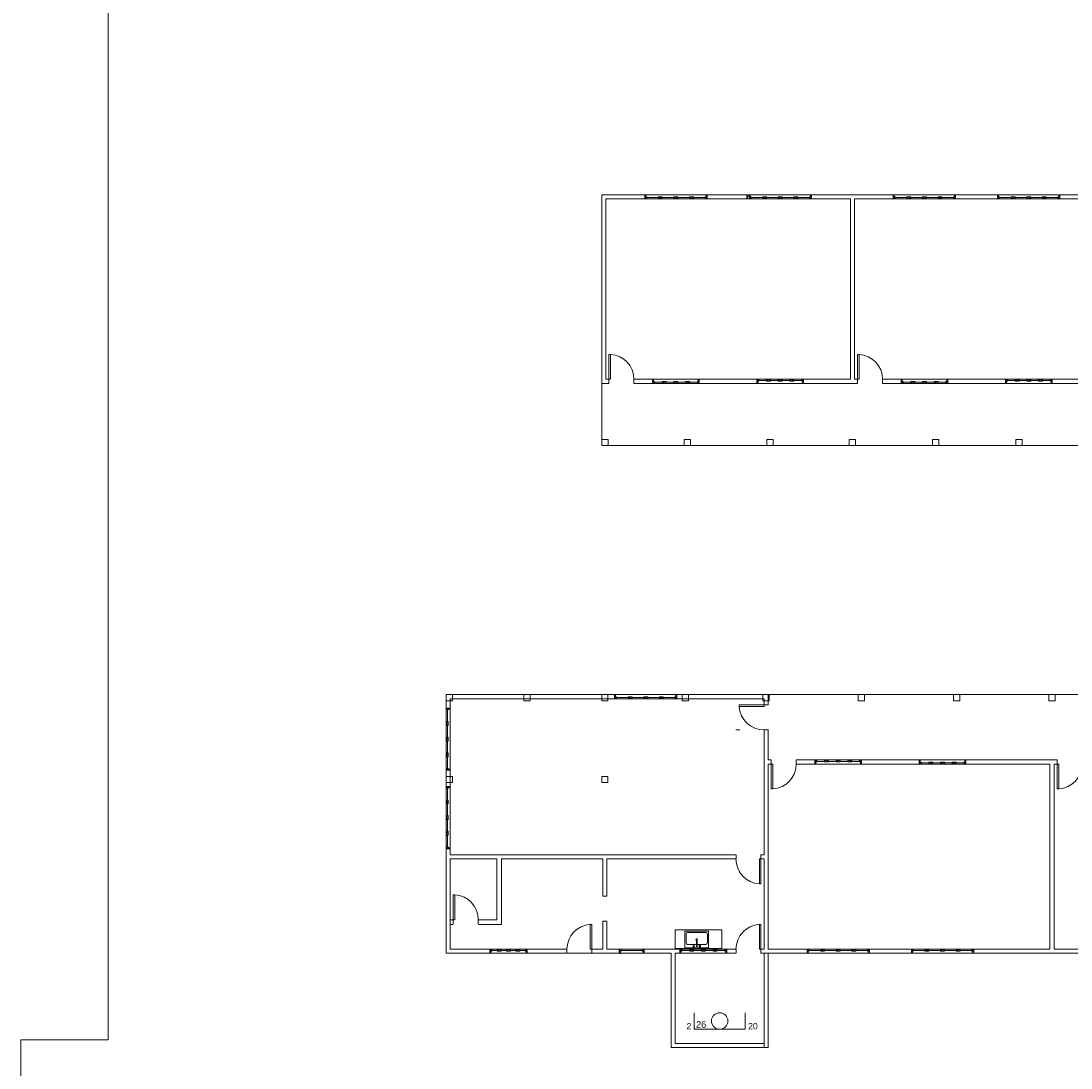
# Model space of a CAD drawing. Header units: metres. Extents: x -81 to 1042, y -541 to 334.
# Tile 25 of 130: x 157 to 191, y 105 to 138. Entities that reach past the tile are written whole.
import ezdxf

# ---------------------------------------------------------------- set-up
doc = ezdxf.new("R2010")
doc.units = ezdxf.units.M
for name, color, linetype, lineweight in [('Arquitetura ', 134, 'Continuous', 5), ('EL-Textos pontos', 5, 'Continuous', 20), ('P-SIMBOL', 5, 'Continuous', 20)]:
    doc.layers.add(name, color=color, linetype=linetype, lineweight=lineweight)
doc.styles.add('Arial', font='arial.ttf', dxfattribs={"height": 0.025})

msp = doc.modelspace()

# ---------------------------------------------------------------- linework, layer by layer
at = {"layer": 'Arquitetura ', "color": 8}
for p, q in [((160.192, 202.653), (160.192, 105.753)), ((177.422, 132.903), (179.422, 132.903)), ((180.772, 132.903), (182.772, 132.903)), ((185.402, 132.903), (187.402, 132.903)), ((188.752, 132.903), (190.752, 132.903)), ((179.422, 132.773), (177.422, 132.773)), ((182.772, 132.773), (180.772, 132.773)), ((187.402, 132.773), (185.402, 132.773)), ((190.752, 132.773), (188.752, 132.773)), ((176.042, 126.843), (176.042, 125.043)), ((177.672, 126.973), (179.172, 126.973)), ((179.172, 126.843), (177.672, 126.843)), ((181.022, 126.973), (182.522, 126.973)), ((182.522, 126.843), (181.022, 126.843)), ((185.652, 126.973), (187.152, 126.973)), ((187.152, 126.843), (185.652, 126.843)), ((189.002, 126.973), (190.502, 126.973)), ((190.502, 126.843), (189.002, 126.843)), ((176.242, 124.843), (178.689, 124.843)), ((178.889, 124.843), (181.339, 124.843)), ((181.539, 124.843), (183.987, 124.843)), ((184.187, 124.843), (186.664, 124.843)), ((186.864, 124.843), (189.339, 124.843)), ((189.539, 124.843), (192.017, 124.843)), ((184.277, 116.843), (181.417, 116.843)), ((187.337, 116.843), (184.477, 116.843)), ((190.397, 116.843), (187.537, 116.843)), ((193.457, 116.843), (190.597, 116.843)), ((182.882, 114.743), (184.382, 114.743)), ((186.232, 114.743), (187.732, 114.743)), ((184.382, 114.613), (182.882, 114.613)), ((187.732, 114.613), (186.232, 114.613)), ((179.894, 109.288), (178.392, 109.288)), ((178.392, 109.288), (178.392, 108.663)), ((179.469, 109.24), (178.709, 109.24)), ((178.709, 109.24), (178.709, 108.705)), ((179.469, 108.705), (179.469, 109.24)), ((179.894, 108.663), (179.894, 109.288)), ((178.747, 109.153), (178.747, 108.87)), ((179.379, 109.203), (178.797, 109.203)), ((179.077, 108.763), (179.077, 108.923)), ((179.102, 108.763), (179.102, 108.923)), ((179.432, 108.87), (179.432, 109.153)), ((172.447, 108.663), (173.647, 108.663)), ((176.602, 108.663), (177.402, 108.663)), ((179.894, 108.683), (178.392, 108.683)), ((178.552, 108.663), (180.052, 108.663)), ((178.709, 108.705), (179.469, 108.705)), ((178.797, 108.82), (179.077, 108.82)), ((179.102, 108.82), (179.379, 108.82)), ((182.632, 108.663), (184.632, 108.663)), ((185.982, 108.663), (187.982, 108.663)), ((173.647, 108.533), (172.447, 108.533)), ((174.922, 108.533), (175.722, 108.533)), ((177.402, 108.533), (176.602, 108.533)), ((180.052, 108.533), (178.552, 108.533)), ((184.632, 108.533), (182.632, 108.533)), ((187.982, 108.533), (185.982, 108.533)), ((157.392, 105.753), (157.392, 84.953)), ((157.392, 105.753), (160.192, 105.753))]:
    msp.add_line(p, q, dxfattribs=at)
at = {"layer": 'Arquitetura ', "color": 7}
for p, q in [((176.042, 132.903), (176.042, 126.843)), ((177.422, 132.903), (176.042, 132.903)), ((177.422, 132.773), (177.422, 132.903)), ((177.454, 132.903), (177.422, 132.903)), ((177.454, 132.835), (177.454, 132.903)), ((179.389, 132.903), (179.422, 132.903)), ((179.389, 132.903), (179.389, 132.835)), ((180.772, 132.903), (179.422, 132.903)), ((179.422, 132.903), (179.422, 132.773)), ((180.702, 132.773), (180.702, 132.903)), ((180.734, 132.903), (180.702, 132.903)), ((180.734, 132.835), (180.734, 132.903)), ((180.772, 132.773), (180.772, 132.903)), ((180.804, 132.903), (180.772, 132.903)), ((180.804, 132.835), (180.804, 132.903)), ((182.739, 132.903), (182.772, 132.903)), ((182.739, 132.903), (182.739, 132.835)), ((185.402, 132.903), (182.772, 132.903)), ((182.772, 132.903), (182.772, 132.773)), ((185.402, 132.773), (185.402, 132.903)), ((185.434, 132.903), (185.402, 132.903)), ((185.434, 132.835), (185.434, 132.903)), ((187.369, 132.903), (187.402, 132.903)), ((187.369, 132.903), (187.369, 132.835)), ((188.752, 132.903), (187.402, 132.903)), ((187.402, 132.903), (187.402, 132.773)), ((188.752, 132.773), (188.752, 132.903)), ((188.784, 132.903), (188.752, 132.903)), ((188.784, 132.835), (188.784, 132.903)), ((190.719, 132.903), (190.752, 132.903)), ((190.719, 132.903), (190.719, 132.835)), ((193.382, 132.903), (190.752, 132.903)), ((190.752, 132.903), (190.752, 132.773)), ((176.172, 126.973), (176.172, 132.773)), ((176.172, 132.773), (177.422, 132.773)), ((177.422, 132.773), (177.442, 132.773)), ((177.442, 132.835), (177.484, 132.835)), ((177.442, 132.793), (177.442, 132.835)), ((177.442, 132.835), (177.442, 132.773)), ((177.442, 132.793), (177.484, 132.793)), ((177.484, 132.793), (177.484, 132.835)), ((177.859, 132.815), (177.484, 132.815)), ((177.859, 132.835), (177.859, 132.793)), ((177.859, 132.835), (177.984, 132.835)), ((177.859, 132.793), (177.902, 132.793)), ((177.902, 132.835), (177.902, 132.773)), ((177.902, 132.773), (177.942, 132.773)), ((177.942, 132.773), (177.942, 132.835)), ((177.984, 132.793), (177.942, 132.793)), ((177.984, 132.835), (177.984, 132.793)), ((178.359, 132.815), (177.984, 132.815)), ((178.359, 132.835), (178.484, 132.835)), ((178.359, 132.793), (178.359, 132.835)), ((178.402, 132.793), (178.359, 132.793)), ((178.402, 132.773), (178.402, 132.835)), ((178.442, 132.773), (178.402, 132.773)), ((178.442, 132.835), (178.442, 132.773)), ((178.484, 132.793), (178.442, 132.793)), ((178.484, 132.835), (178.484, 132.793)), ((178.859, 132.815), (178.484, 132.815)), ((178.859, 132.835), (178.902, 132.835)), ((178.859, 132.793), (178.859, 132.835)), ((178.859, 132.793), (178.902, 132.793)), ((178.902, 132.793), (178.902, 132.835)), ((178.902, 132.773), (178.902, 132.835)), ((178.942, 132.835), (178.902, 132.835)), ((178.942, 132.773), (178.902, 132.773)), ((178.942, 132.793), (178.942, 132.835)), ((178.984, 132.835), (178.942, 132.835)), ((178.942, 132.773), (178.942, 132.835)), ((178.984, 132.793), (178.942, 132.793)), ((178.984, 132.793), (178.984, 132.835)), ((179.359, 132.815), (178.984, 132.815)), ((179.359, 132.793), (179.359, 132.835)), ((179.402, 132.835), (179.359, 132.835)), ((179.402, 132.793), (179.359, 132.793)), ((179.402, 132.835), (179.389, 132.835)), ((179.402, 132.793), (179.402, 132.835)), ((179.402, 132.835), (179.402, 132.773)), ((179.422, 132.773), (179.402, 132.773)), ((179.422, 132.773), (180.772, 132.773)), ((180.702, 132.773), (180.722, 132.773)), ((180.722, 132.793), (180.722, 132.835)), ((180.722, 132.835), (180.722, 132.773)), ((180.772, 132.773), (180.792, 132.773)), ((180.792, 132.835), (180.834, 132.835)), ((180.792, 132.793), (180.792, 132.835)), ((180.792, 132.835), (180.792, 132.773)), ((180.792, 132.793), (180.834, 132.793)), ((180.834, 132.793), (180.834, 132.835)), ((181.209, 132.815), (180.834, 132.815)), ((181.209, 132.835), (181.209, 132.793)), ((181.209, 132.835), (181.334, 132.835)), ((181.209, 132.793), (181.252, 132.793)), ((181.252, 132.835), (181.252, 132.773)), ((181.252, 132.773), (181.292, 132.773)), ((181.292, 132.773), (181.292, 132.835)), ((181.334, 132.793), (181.292, 132.793)), ((181.334, 132.835), (181.334, 132.793)), ((181.709, 132.815), (181.334, 132.815)), ((181.709, 132.835), (181.834, 132.835)), ((181.709, 132.793), (181.709, 132.835)), ((181.752, 132.793), (181.709, 132.793)), ((181.752, 132.773), (181.752, 132.835)), ((181.792, 132.773), (181.752, 132.773)), ((181.792, 132.835), (181.792, 132.773)), ((181.834, 132.793), (181.792, 132.793)), ((181.834, 132.835), (181.834, 132.793)), ((182.209, 132.815), (181.834, 132.815)), ((182.209, 132.835), (182.252, 132.835)), ((182.209, 132.793), (182.209, 132.835)), ((182.209, 132.793), (182.252, 132.793)), ((182.252, 132.793), (182.252, 132.835)), ((182.252, 132.773), (182.252, 132.835)), ((182.292, 132.835), (182.252, 132.835)), ((182.292, 132.773), (182.252, 132.773)), ((182.292, 132.793), (182.292, 132.835)), ((182.334, 132.835), (182.292, 132.835)), ((182.292, 132.773), (182.292, 132.835)), ((182.334, 132.793), (182.292, 132.793)), ((182.334, 132.793), (182.334, 132.835)), ((182.709, 132.815), (182.334, 132.815)), ((182.709, 132.793), (182.709, 132.835)), ((182.752, 132.835), (182.709, 132.835)), ((182.752, 132.793), (182.709, 132.793)), ((182.752, 132.835), (182.739, 132.835)), ((182.752, 132.793), (182.752, 132.835)), ((182.752, 132.835), (182.752, 132.773)), ((182.772, 132.773), (182.752, 132.773)), ((182.772, 132.773), (184.022, 132.773)), ((184.022, 132.773), (184.022, 126.973)), ((184.152, 132.773), (185.402, 132.773)), ((184.152, 126.973), (184.152, 132.773)), ((185.402, 132.773), (185.422, 132.773)), ((185.422, 132.835), (185.464, 132.835)), ((185.422, 132.793), (185.422, 132.835)), ((185.422, 132.835), (185.422, 132.773)), ((185.422, 132.793), (185.464, 132.793)), ((185.464, 132.793), (185.464, 132.835)), ((185.839, 132.815), (185.464, 132.815)), ((185.839, 132.835), (185.839, 132.793)), ((185.839, 132.835), (185.964, 132.835)), ((185.839, 132.793), (185.882, 132.793)), ((185.882, 132.835), (185.882, 132.773)), ((185.882, 132.773), (185.922, 132.773)), ((185.922, 132.773), (185.922, 132.835)), ((185.964, 132.793), (185.922, 132.793)), ((185.964, 132.835), (185.964, 132.793)), ((186.339, 132.815), (185.964, 132.815)), ((186.339, 132.835), (186.464, 132.835)), ((186.339, 132.793), (186.339, 132.835)), ((186.382, 132.793), (186.339, 132.793)), ((186.382, 132.773), (186.382, 132.835)), ((186.422, 132.773), (186.382, 132.773)), ((186.422, 132.835), (186.422, 132.773)), ((186.464, 132.793), (186.422, 132.793)), ((186.464, 132.835), (186.464, 132.793)), ((186.839, 132.815), (186.464, 132.815)), ((186.839, 132.835), (186.882, 132.835)), ((186.839, 132.793), (186.839, 132.835)), ((186.839, 132.793), (186.882, 132.793)), ((186.882, 132.793), (186.882, 132.835)), ((186.882, 132.773), (186.882, 132.835)), ((186.922, 132.835), (186.882, 132.835)), ((186.922, 132.773), (186.882, 132.773)), ((186.922, 132.793), (186.922, 132.835)), ((186.964, 132.835), (186.922, 132.835)), ((186.922, 132.773), (186.922, 132.835)), ((186.964, 132.793), (186.922, 132.793)), ((186.964, 132.793), (186.964, 132.835)), ((187.339, 132.815), (186.964, 132.815)), ((187.339, 132.793), (187.339, 132.835)), ((187.382, 132.835), (187.339, 132.835)), ((187.382, 132.793), (187.339, 132.793)), ((187.382, 132.835), (187.369, 132.835)), ((187.382, 132.793), (187.382, 132.835)), ((187.382, 132.835), (187.382, 132.773)), ((187.402, 132.773), (187.382, 132.773)), ((187.402, 132.773), (188.752, 132.773)), ((188.752, 132.773), (188.772, 132.773)), ((188.772, 132.835), (188.814, 132.835)), ((188.772, 132.793), (188.772, 132.835)), ((188.772, 132.835), (188.772, 132.773)), ((188.772, 132.793), (188.814, 132.793)), ((188.814, 132.793), (188.814, 132.835)), ((189.189, 132.815), (188.814, 132.815)), ((189.189, 132.835), (189.189, 132.793)), ((189.189, 132.835), (189.314, 132.835)), ((189.189, 132.793), (189.232, 132.793)), ((189.232, 132.835), (189.232, 132.773)), ((189.232, 132.773), (189.272, 132.773)), ((189.272, 132.773), (189.272, 132.835)), ((189.314, 132.793), (189.272, 132.793)), ((189.314, 132.835), (189.314, 132.793)), ((189.689, 132.815), (189.314, 132.815)), ((189.689, 132.835), (189.814, 132.835)), ((189.689, 132.793), (189.689, 132.835)), ((189.732, 132.793), (189.689, 132.793)), ((189.732, 132.773), (189.732, 132.835)), ((189.772, 132.773), (189.732, 132.773)), ((189.772, 132.835), (189.772, 132.773)), ((189.814, 132.793), (189.772, 132.793)), ((189.814, 132.835), (189.814, 132.793)), ((190.189, 132.815), (189.814, 132.815)), ((190.189, 132.835), (190.232, 132.835)), ((190.189, 132.793), (190.189, 132.835)), ((190.189, 132.793), (190.232, 132.793)), ((190.232, 132.793), (190.232, 132.835)), ((190.232, 132.773), (190.232, 132.835)), ((190.272, 132.835), (190.232, 132.835)), ((190.272, 132.773), (190.232, 132.773)), ((190.272, 132.793), (190.272, 132.835)), ((190.314, 132.835), (190.272, 132.835)), ((190.272, 132.773), (190.272, 132.835)), ((190.314, 132.793), (190.272, 132.793)), ((190.314, 132.793), (190.314, 132.835)), ((190.689, 132.815), (190.314, 132.815)), ((190.689, 132.793), (190.689, 132.835)), ((190.732, 132.835), (190.689, 132.835)), ((190.732, 132.793), (190.689, 132.793)), ((190.732, 132.835), (190.719, 132.835)), ((190.732, 132.793), (190.732, 132.835)), ((190.732, 132.835), (190.732, 132.773)), ((190.752, 132.773), (190.732, 132.773)), ((190.752, 132.773), (192.052, 132.773)), ((176.272, 127.773), (176.322, 127.773)), ((176.272, 126.973), (176.272, 127.773)), ((176.322, 126.973), (176.322, 127.773)), ((184.252, 127.773), (184.302, 127.773)), ((184.252, 126.973), (184.252, 127.773)), ((184.302, 126.973), (184.302, 127.773)), ((176.042, 126.843), (176.272, 126.843)), ((176.272, 126.973), (176.172, 126.973)), ((176.272, 126.843), (176.272, 126.973)), ((176.272, 126.973), (176.322, 126.973)), ((177.672, 126.973), (177.072, 126.973)), ((177.072, 126.973), (177.072, 126.843)), ((177.072, 126.843), (177.672, 126.843)), ((177.672, 126.843), (177.672, 126.973)), ((177.704, 126.973), (177.672, 126.973)), ((177.672, 126.843), (177.692, 126.843)), ((177.692, 126.905), (177.734, 126.905)), ((177.692, 126.863), (177.692, 126.905)), ((177.692, 126.905), (177.692, 126.843)), ((177.692, 126.863), (177.734, 126.863)), ((177.704, 126.905), (177.704, 126.973)), ((177.734, 126.863), (177.734, 126.905)), ((177.984, 126.885), (177.734, 126.885)), ((177.984, 126.905), (177.984, 126.863)), ((177.984, 126.905), (178.109, 126.905)), ((177.984, 126.863), (178.027, 126.863)), ((178.027, 126.905), (178.027, 126.843)), ((178.027, 126.843), (178.067, 126.843)), ((178.067, 126.843), (178.067, 126.905)), ((178.109, 126.863), (178.067, 126.863)), ((178.109, 126.905), (178.109, 126.863)), ((178.359, 126.885), (178.109, 126.885)), ((178.359, 126.905), (178.484, 126.905)), ((178.359, 126.863), (178.359, 126.905)), ((178.402, 126.863), (178.359, 126.863)), ((178.402, 126.843), (178.402, 126.905)), ((178.442, 126.843), (178.402, 126.843)), ((178.442, 126.905), (178.442, 126.843)), ((178.484, 126.863), (178.442, 126.863)), ((178.484, 126.905), (178.484, 126.863)), ((178.734, 126.885), (178.484, 126.885)), ((178.734, 126.905), (178.777, 126.905)), ((178.734, 126.863), (178.734, 126.905)), ((178.734, 126.863), (178.777, 126.863)), ((178.777, 126.863), (178.777, 126.905)), ((178.777, 126.843), (178.777, 126.905)), ((178.817, 126.905), (178.777, 126.905)), ((178.817, 126.843), (178.777, 126.843)), ((178.817, 126.863), (178.817, 126.905)), ((178.859, 126.905), (178.817, 126.905)), ((178.817, 126.843), (178.817, 126.905)), ((178.859, 126.863), (178.817, 126.863)), ((178.859, 126.863), (178.859, 126.905)), ((179.109, 126.885), (178.859, 126.885)), ((179.109, 126.863), (179.109, 126.905)), ((179.152, 126.905), (179.109, 126.905)), ((179.152, 126.863), (179.109, 126.863)), ((179.139, 126.973), (179.172, 126.973)), ((179.139, 126.973), (179.139, 126.905)), ((179.152, 126.905), (179.139, 126.905)), ((179.152, 126.863), (179.152, 126.905)), ((179.152, 126.905), (179.152, 126.843)), ((179.172, 126.843), (179.152, 126.843)), ((181.022, 126.973), (179.172, 126.973)), ((179.172, 126.973), (179.172, 126.843)), ((179.172, 126.843), (181.022, 126.843)), ((181.022, 126.843), (181.022, 126.973)), ((181.022, 126.973), (181.042, 126.973)), ((181.054, 126.843), (181.022, 126.843)), ((181.042, 126.91), (181.042, 126.973)), ((181.042, 126.953), (181.042, 126.91)), ((181.042, 126.953), (181.084, 126.953)), ((181.042, 126.91), (181.084, 126.91)), ((181.042, 126.91), (181.054, 126.91)), ((181.054, 126.843), (181.054, 126.91)), ((181.084, 126.953), (181.084, 126.91)), ((181.084, 126.93), (181.334, 126.93)), ((181.334, 126.953), (181.334, 126.91)), ((181.334, 126.953), (181.377, 126.953)), ((181.334, 126.91), (181.377, 126.91)), ((181.377, 126.973), (181.377, 126.91)), ((181.377, 126.973), (181.417, 126.973)), ((181.377, 126.953), (181.377, 126.91)), ((181.377, 126.91), (181.417, 126.91)), ((181.417, 126.973), (181.417, 126.91)), ((181.417, 126.953), (181.417, 126.91)), ((181.459, 126.953), (181.417, 126.953)), ((181.459, 126.91), (181.417, 126.91)), ((181.459, 126.953), (181.459, 126.91)), ((181.459, 126.93), (181.709, 126.93)), ((181.709, 126.953), (181.752, 126.953)), ((181.709, 126.91), (181.709, 126.953)), ((181.834, 126.91), (181.709, 126.91)), ((181.752, 126.973), (181.792, 126.973)), ((181.752, 126.91), (181.752, 126.973)), ((181.792, 126.973), (181.792, 126.91)), ((181.792, 126.953), (181.834, 126.953)), ((181.834, 126.953), (181.834, 126.91)), ((181.834, 126.93), (182.084, 126.93)), ((182.084, 126.953), (182.127, 126.953)), ((182.084, 126.91), (182.084, 126.953)), ((182.209, 126.91), (182.084, 126.91)), ((182.127, 126.973), (182.127, 126.91)), ((182.167, 126.973), (182.127, 126.973)), ((182.167, 126.91), (182.167, 126.973)), ((182.209, 126.953), (182.167, 126.953)), ((182.209, 126.91), (182.209, 126.953)), ((182.209, 126.93), (182.459, 126.93)), ((182.459, 126.953), (182.459, 126.91)), ((182.502, 126.953), (182.459, 126.953)), ((182.502, 126.91), (182.459, 126.91)), ((182.489, 126.91), (182.489, 126.843)), ((182.489, 126.843), (182.522, 126.843)), ((182.502, 126.91), (182.502, 126.973)), ((182.522, 126.973), (182.502, 126.973)), ((182.502, 126.953), (182.502, 126.91)), ((184.022, 126.973), (182.522, 126.973)), ((182.522, 126.973), (182.522, 126.843)), ((182.522, 126.843), (184.252, 126.843)), ((184.252, 126.973), (184.152, 126.973)), ((184.252, 126.843), (184.252, 126.973)), ((184.252, 126.973), (184.302, 126.973)), ((185.652, 126.973), (185.052, 126.973)), ((185.052, 126.973), (185.052, 126.843)), ((185.052, 126.843), (185.652, 126.843)), ((185.652, 126.843), (185.652, 126.973)), ((185.684, 126.973), (185.652, 126.973)), ((185.652, 126.843), (185.672, 126.843)), ((185.672, 126.905), (185.714, 126.905)), ((185.672, 126.863), (185.672, 126.905)), ((185.672, 126.905), (185.672, 126.843)), ((185.672, 126.863), (185.714, 126.863)), ((185.684, 126.905), (185.684, 126.973)), ((185.714, 126.863), (185.714, 126.905)), ((185.964, 126.885), (185.714, 126.885)), ((185.964, 126.905), (185.964, 126.863)), ((185.964, 126.905), (186.089, 126.905)), ((185.964, 126.863), (186.007, 126.863)), ((186.007, 126.905), (186.007, 126.843)), ((186.007, 126.843), (186.047, 126.843)), ((186.047, 126.843), (186.047, 126.905)), ((186.089, 126.863), (186.047, 126.863)), ((186.089, 126.905), (186.089, 126.863)), ((186.339, 126.885), (186.089, 126.885)), ((186.339, 126.905), (186.464, 126.905)), ((186.339, 126.863), (186.339, 126.905)), ((186.382, 126.863), (186.339, 126.863)), ((186.382, 126.843), (186.382, 126.905)), ((186.422, 126.843), (186.382, 126.843)), ((186.422, 126.905), (186.422, 126.843)), ((186.464, 126.863), (186.422, 126.863)), ((186.464, 126.905), (186.464, 126.863)), ((186.714, 126.885), (186.464, 126.885)), ((186.714, 126.905), (186.757, 126.905)), ((186.714, 126.863), (186.714, 126.905)), ((186.714, 126.863), (186.757, 126.863)), ((186.757, 126.863), (186.757, 126.905)), ((186.757, 126.843), (186.757, 126.905)), ((186.797, 126.905), (186.757, 126.905)), ((186.797, 126.843), (186.757, 126.843)), ((186.797, 126.863), (186.797, 126.905)), ((186.839, 126.905), (186.797, 126.905)), ((186.797, 126.843), (186.797, 126.905)), ((186.839, 126.863), (186.797, 126.863)), ((186.839, 126.863), (186.839, 126.905)), ((187.089, 126.885), (186.839, 126.885)), ((187.089, 126.863), (187.089, 126.905)), ((187.132, 126.905), (187.089, 126.905)), ((187.132, 126.863), (187.089, 126.863)), ((187.119, 126.973), (187.152, 126.973)), ((187.119, 126.973), (187.119, 126.905)), ((187.132, 126.905), (187.119, 126.905)), ((187.132, 126.863), (187.132, 126.905)), ((187.132, 126.905), (187.132, 126.843)), ((187.152, 126.843), (187.132, 126.843)), ((189.002, 126.973), (187.152, 126.973)), ((187.152, 126.973), (187.152, 126.843)), ((187.152, 126.843), (189.002, 126.843)), ((189.002, 126.843), (189.002, 126.973)), ((189.002, 126.973), (189.022, 126.973)), ((189.034, 126.843), (189.002, 126.843)), ((189.022, 126.91), (189.022, 126.973)), ((189.022, 126.953), (189.022, 126.91)), ((189.022, 126.953), (189.064, 126.953)), ((189.022, 126.91), (189.064, 126.91)), ((189.022, 126.91), (189.034, 126.91)), ((189.034, 126.843), (189.034, 126.91)), ((189.064, 126.953), (189.064, 126.91)), ((189.064, 126.93), (189.314, 126.93)), ((189.314, 126.953), (189.314, 126.91)), ((189.314, 126.953), (189.357, 126.953)), ((189.314, 126.91), (189.357, 126.91)), ((189.357, 126.973), (189.357, 126.91)), ((189.357, 126.973), (189.397, 126.973)), ((189.357, 126.953), (189.357, 126.91)), ((189.357, 126.91), (189.397, 126.91)), ((189.397, 126.973), (189.397, 126.91)), ((189.397, 126.953), (189.397, 126.91)), ((189.439, 126.953), (189.397, 126.953)), ((189.439, 126.91), (189.397, 126.91)), ((189.439, 126.953), (189.439, 126.91)), ((189.439, 126.93), (189.689, 126.93)), ((189.689, 126.953), (189.732, 126.953)), ((189.689, 126.91), (189.689, 126.953)), ((189.814, 126.91), (189.689, 126.91)), ((189.732, 126.973), (189.772, 126.973)), ((189.732, 126.91), (189.732, 126.973)), ((189.772, 126.973), (189.772, 126.91)), ((189.772, 126.953), (189.814, 126.953)), ((189.814, 126.953), (189.814, 126.91)), ((189.814, 126.93), (190.064, 126.93)), ((190.064, 126.953), (190.107, 126.953)), ((190.064, 126.91), (190.064, 126.953)), ((190.189, 126.91), (190.064, 126.91)), ((190.107, 126.973), (190.107, 126.91)), ((190.147, 126.973), (190.107, 126.973)), ((190.147, 126.91), (190.147, 126.973)), ((190.189, 126.953), (190.147, 126.953)), ((190.189, 126.91), (190.189, 126.953)), ((190.189, 126.93), (190.439, 126.93)), ((190.439, 126.953), (190.439, 126.91)), ((190.482, 126.953), (190.439, 126.953)), ((190.482, 126.91), (190.439, 126.91)), ((190.469, 126.91), (190.469, 126.843)), ((190.469, 126.843), (190.502, 126.843)), ((190.482, 126.91), (190.482, 126.973)), ((190.502, 126.973), (190.482, 126.973)), ((190.482, 126.953), (190.482, 126.91)), ((192.052, 126.973), (190.502, 126.973)), ((190.502, 126.973), (190.502, 126.843)), ((190.502, 126.843), (192.282, 126.843)), ((176.242, 125.043), (176.042, 125.043)), ((176.042, 125.043), (176.042, 124.843)), ((176.042, 124.843), (176.242, 124.843)), ((176.242, 124.843), (176.242, 125.043)), ((178.889, 125.043), (178.689, 125.043)), ((178.689, 125.043), (178.689, 124.843)), ((178.689, 124.843), (178.889, 124.843)), ((178.889, 124.843), (178.889, 125.043)), ((181.539, 125.043), (181.339, 125.043)), ((181.339, 125.043), (181.339, 124.843)), ((181.339, 124.843), (181.539, 124.843)), ((181.539, 124.843), (181.539, 125.043)), ((184.187, 125.043), (183.987, 125.043)), ((183.987, 125.043), (183.987, 124.843)), ((183.987, 124.843), (184.187, 124.843)), ((184.187, 124.843), (184.187, 125.043)), ((186.864, 125.043), (186.664, 125.043)), ((186.664, 125.043), (186.664, 124.843)), ((186.664, 124.843), (186.864, 124.843)), ((186.864, 124.843), (186.864, 125.043)), ((189.539, 125.043), (189.339, 125.043)), ((189.339, 125.043), (189.339, 124.843)), ((189.339, 124.843), (189.539, 124.843)), ((189.539, 124.843), (189.539, 125.043)), ((171.242, 116.843), (171.042, 116.843)), ((171.042, 116.843), (171.042, 116.643)), ((171.242, 116.643), (171.242, 116.843)), ((173.739, 116.843), (173.539, 116.843)), ((173.539, 116.843), (173.539, 116.643)), ((173.739, 116.643), (173.739, 116.843)), ((176.237, 116.843), (176.037, 116.843)), ((176.037, 116.843), (176.037, 116.643)), ((176.237, 116.643), (176.237, 116.843)), ((178.827, 116.843), (178.627, 116.843)), ((178.627, 116.843), (178.627, 116.643)), ((178.827, 116.643), (178.827, 116.843)), ((181.417, 116.843), (181.217, 116.843)), ((181.217, 116.843), (181.217, 116.643)), ((181.417, 116.643), (181.417, 116.843)), ((184.477, 116.843), (184.277, 116.843)), ((184.277, 116.843), (184.277, 116.643)), ((184.477, 116.643), (184.477, 116.843)), ((187.537, 116.843), (187.337, 116.843)), ((187.337, 116.843), (187.337, 116.643)), ((187.537, 116.643), (187.537, 116.843)), ((190.597, 116.843), (190.397, 116.843)), ((190.397, 116.843), (190.397, 116.643)), ((190.597, 116.643), (190.597, 116.843)), ((171.042, 116.643), (171.242, 116.643)), ((173.539, 116.643), (173.739, 116.643)), ((176.037, 116.643), (176.237, 116.643)), ((178.627, 116.643), (178.827, 116.643)), ((181.217, 116.643), (181.417, 116.643)), ((184.277, 116.643), (184.477, 116.643)), ((187.337, 116.643), (187.537, 116.643)), ((190.397, 116.643), (190.597, 116.643)), ((181.252, 114.743), (181.252, 111.693)), ((181.482, 114.743), (181.382, 114.743)), ((181.482, 114.613), (181.482, 114.743)), ((182.882, 114.743), (182.282, 114.743)), ((182.282, 114.743), (182.282, 114.613)), ((182.882, 114.613), (182.882, 114.743)), ((182.882, 114.743), (182.902, 114.743)), ((182.902, 114.68), (182.902, 114.743)), ((182.902, 114.723), (182.902, 114.68)), ((182.902, 114.723), (182.944, 114.723)), ((182.902, 114.68), (182.944, 114.68)), ((182.914, 114.68), (182.914, 114.613)), ((182.944, 114.723), (182.944, 114.68)), ((183.194, 114.7), (182.944, 114.7)), ((183.194, 114.723), (183.237, 114.723)), ((183.194, 114.68), (183.194, 114.723)), ((183.194, 114.68), (183.319, 114.68)), ((183.237, 114.743), (183.277, 114.743)), ((183.237, 114.68), (183.237, 114.743)), ((183.277, 114.743), (183.277, 114.68)), ((183.319, 114.723), (183.277, 114.723)), ((183.319, 114.68), (183.319, 114.723)), ((183.569, 114.7), (183.319, 114.7)), ((183.569, 114.723), (183.569, 114.68)), ((183.612, 114.723), (183.569, 114.723)), ((183.569, 114.68), (183.694, 114.68)), ((183.612, 114.743), (183.612, 114.68)), ((183.652, 114.743), (183.612, 114.743)), ((183.652, 114.68), (183.652, 114.743)), ((183.694, 114.723), (183.652, 114.723)), ((183.694, 114.68), (183.694, 114.723)), ((183.944, 114.7), (183.694, 114.7)), ((183.944, 114.723), (183.944, 114.68)), ((183.944, 114.723), (183.987, 114.723)), ((183.944, 114.68), (183.987, 114.68)), ((183.987, 114.743), (183.987, 114.68)), ((184.027, 114.743), (183.987, 114.743)), ((183.987, 114.723), (183.987, 114.68)), ((184.027, 114.68), (183.987, 114.68)), ((184.027, 114.743), (184.027, 114.68)), ((184.027, 114.723), (184.027, 114.68)), ((184.069, 114.723), (184.027, 114.723)), ((184.069, 114.68), (184.027, 114.68)), ((184.069, 114.723), (184.069, 114.68)), ((184.319, 114.7), (184.069, 114.7)), ((184.319, 114.723), (184.319, 114.68)), ((184.362, 114.723), (184.319, 114.723)), ((184.362, 114.68), (184.319, 114.68)), ((184.349, 114.613), (184.349, 114.68)), ((184.362, 114.68), (184.349, 114.68)), ((184.362, 114.68), (184.362, 114.743)), ((184.382, 114.743), (184.362, 114.743)), ((184.362, 114.723), (184.362, 114.68)), ((186.232, 114.743), (184.382, 114.743)), ((184.382, 114.743), (184.382, 114.613)), ((186.232, 114.613), (186.232, 114.743)), ((186.264, 114.743), (186.232, 114.743)), ((186.252, 114.675), (186.294, 114.675)), ((186.252, 114.633), (186.252, 114.675)), ((186.252, 114.675), (186.264, 114.675)), ((186.252, 114.675), (186.252, 114.613)), ((186.252, 114.633), (186.294, 114.633)), ((186.264, 114.743), (186.264, 114.675)), ((186.294, 114.633), (186.294, 114.675)), ((186.294, 114.655), (186.544, 114.655)), ((186.544, 114.675), (186.587, 114.675)), ((186.544, 114.633), (186.544, 114.675)), ((186.544, 114.633), (186.587, 114.633)), ((186.587, 114.633), (186.587, 114.675)), ((186.587, 114.675), (186.627, 114.675)), ((186.587, 114.613), (186.587, 114.675)), ((186.627, 114.633), (186.627, 114.675)), ((186.669, 114.675), (186.627, 114.675)), ((186.627, 114.613), (186.627, 114.675)), ((186.669, 114.633), (186.627, 114.633)), ((186.669, 114.633), (186.669, 114.675)), ((186.669, 114.655), (186.919, 114.655)), ((186.919, 114.675), (186.919, 114.633)), ((187.044, 114.675), (186.919, 114.675)), ((186.919, 114.633), (186.962, 114.633)), ((186.962, 114.675), (186.962, 114.613)), ((187.002, 114.613), (187.002, 114.675)), ((187.002, 114.633), (187.044, 114.633)), ((187.044, 114.633), (187.044, 114.675)), ((187.044, 114.655), (187.294, 114.655)), ((187.294, 114.675), (187.294, 114.633)), ((187.419, 114.675), (187.294, 114.675)), ((187.294, 114.633), (187.337, 114.633)), ((187.337, 114.613), (187.337, 114.675)), ((187.377, 114.675), (187.377, 114.613)), ((187.419, 114.633), (187.377, 114.633)), ((187.419, 114.675), (187.419, 114.633)), ((187.419, 114.655), (187.669, 114.655)), ((187.669, 114.633), (187.669, 114.675)), ((187.712, 114.675), (187.669, 114.675)), ((187.712, 114.633), (187.669, 114.633)), ((187.699, 114.743), (187.732, 114.743)), ((187.699, 114.675), (187.699, 114.743)), ((187.712, 114.633), (187.712, 114.675)), ((187.712, 114.675), (187.712, 114.613)), ((190.662, 114.743), (187.732, 114.743)), ((187.732, 114.743), (187.732, 114.613)), ((190.662, 114.613), (190.662, 114.743)), ((181.382, 114.613), (181.482, 114.613)), ((181.382, 108.663), (181.382, 114.613)), ((181.482, 114.613), (181.482, 113.813)), ((181.482, 114.613), (181.532, 114.613)), ((181.532, 114.613), (181.532, 113.813)), ((182.282, 114.613), (182.882, 114.613)), ((182.914, 114.613), (182.882, 114.613)), ((184.349, 114.613), (184.382, 114.613)), ((184.382, 114.613), (186.232, 114.613)), ((186.232, 114.613), (186.252, 114.613)), ((186.587, 114.613), (186.627, 114.613)), ((186.962, 114.613), (187.002, 114.613)), ((187.377, 114.613), (187.337, 114.613)), ((187.732, 114.613), (187.712, 114.613)), ((187.732, 114.613), (190.432, 114.613)), ((190.432, 114.613), (190.432, 108.663)), ((190.562, 114.613), (190.662, 114.613)), ((190.562, 108.663), (190.562, 114.613)), ((190.662, 114.613), (190.662, 113.813)), ((190.662, 114.613), (190.712, 114.613)), ((190.712, 114.613), (190.712, 113.813)), ((171.242, 114.218), (171.042, 114.218)), ((171.042, 114.218), (171.042, 114.018)), ((171.042, 114.018), (171.242, 114.018)), ((171.242, 114.018), (171.242, 114.218)), ((176.237, 114.218), (176.037, 114.218)), ((176.037, 114.218), (176.037, 114.018)), ((176.037, 114.018), (176.237, 114.018)), ((176.237, 114.018), (176.237, 114.218)), ((181.482, 113.813), (181.532, 113.813)), ((190.662, 113.813), (190.712, 113.813)), ((171.042, 111.693), (171.042, 108.533)), ((176.302, 111.693), (171.172, 111.693)), ((180.352, 111.693), (176.202, 111.693)), ((180.352, 111.563), (180.352, 111.693)), ((181.252, 111.693), (181.152, 111.693)), ((181.152, 111.693), (181.152, 111.563)), ((171.172, 108.663), (171.172, 111.563)), ((171.172, 111.563), (172.672, 111.563)), ((172.672, 109.613), (172.672, 111.563)), ((172.822, 109.463), (172.822, 111.563)), ((172.822, 111.563), (176.072, 111.563)), ((176.072, 111.563), (176.072, 110.363)), ((176.202, 110.363), (176.202, 111.563)), ((176.202, 111.563), (180.352, 111.563)), ((176.202, 111.563), (176.302, 111.563)), ((181.102, 111.563), (181.102, 110.763)), ((181.152, 111.563), (181.102, 111.563)), ((181.152, 111.563), (181.252, 111.563)), ((181.152, 111.563), (181.152, 110.763)), ((181.252, 111.563), (181.252, 108.663)), ((181.152, 110.763), (181.102, 110.763)), ((171.272, 110.413), (171.322, 110.413)), ((171.272, 109.613), (171.272, 110.413)), ((171.322, 109.613), (171.322, 110.413)), ((176.072, 110.363), (176.202, 110.363)), ((171.272, 109.613), (171.172, 109.613)), ((171.272, 109.483), (171.272, 109.613)), ((171.272, 109.613), (171.322, 109.613)), ((172.672, 109.613), (172.072, 109.613)), ((172.072, 109.613), (172.072, 109.483)), ((171.272, 109.463), (171.172, 109.463)), ((172.822, 109.463), (172.072, 109.463)), ((175.672, 108.663), (175.672, 109.463)), ((175.722, 109.463), (175.672, 109.463)), ((175.722, 108.663), (175.722, 109.463)), ((176.072, 109.563), (176.072, 108.663)), ((176.202, 109.563), (176.072, 109.563)), ((176.202, 108.663), (176.202, 109.563)), ((181.102, 108.663), (181.102, 109.463)), ((181.152, 109.463), (181.102, 109.463)), ((181.152, 108.663), (181.152, 109.463)), ((172.447, 108.663), (171.172, 108.663)), ((172.447, 108.533), (172.447, 108.663)), ((172.447, 108.663), (172.467, 108.663)), ((172.467, 108.6), (172.467, 108.663)), ((172.467, 108.643), (172.467, 108.6)), ((172.467, 108.643), (172.509, 108.643)), ((172.467, 108.6), (172.509, 108.6)), ((172.479, 108.6), (172.479, 108.533)), ((172.509, 108.643), (172.509, 108.6)), ((172.684, 108.62), (172.509, 108.62)), ((172.684, 108.643), (172.727, 108.643)), ((172.684, 108.6), (172.684, 108.643)), ((172.684, 108.6), (172.809, 108.6)), ((172.727, 108.663), (172.767, 108.663)), ((172.727, 108.6), (172.727, 108.663)), ((172.767, 108.663), (172.767, 108.6)), ((172.809, 108.643), (172.767, 108.643)), ((172.809, 108.6), (172.809, 108.643)), ((172.984, 108.62), (172.809, 108.62)), ((172.984, 108.643), (172.984, 108.6)), ((173.027, 108.643), (172.984, 108.643)), ((172.984, 108.6), (173.109, 108.6)), ((173.027, 108.663), (173.027, 108.6)), ((173.067, 108.663), (173.027, 108.663)), ((173.067, 108.6), (173.067, 108.663)), ((173.109, 108.643), (173.067, 108.643)), ((173.109, 108.6), (173.109, 108.643)), ((173.284, 108.62), (173.109, 108.62)), ((173.284, 108.643), (173.284, 108.6)), ((173.284, 108.643), (173.327, 108.643)), ((173.284, 108.6), (173.327, 108.6)), ((173.327, 108.663), (173.327, 108.6)), ((173.367, 108.663), (173.327, 108.663)), ((173.327, 108.643), (173.327, 108.6)), ((173.367, 108.6), (173.327, 108.6)), ((173.367, 108.663), (173.367, 108.6)), ((173.367, 108.643), (173.367, 108.6)), ((173.409, 108.643), (173.367, 108.643)), ((173.409, 108.6), (173.367, 108.6)), ((173.409, 108.643), (173.409, 108.6)), ((173.584, 108.62), (173.409, 108.62)), ((173.584, 108.643), (173.584, 108.6)), ((173.627, 108.643), (173.584, 108.643)), ((173.627, 108.6), (173.584, 108.6)), ((173.614, 108.533), (173.614, 108.6)), ((173.627, 108.6), (173.614, 108.6)), ((173.627, 108.6), (173.627, 108.663)), ((173.647, 108.663), (173.627, 108.663)), ((173.627, 108.643), (173.627, 108.6)), ((174.922, 108.663), (173.647, 108.663)), ((173.647, 108.663), (173.647, 108.533)), ((174.922, 108.533), (174.922, 108.663)), ((175.722, 108.663), (175.672, 108.663)), ((176.072, 108.663), (175.722, 108.663)), ((175.722, 108.663), (175.722, 108.533)), ((176.602, 108.663), (176.202, 108.663)), ((176.602, 108.533), (176.602, 108.663)), ((176.622, 108.6), (176.622, 108.663)), ((176.622, 108.643), (176.622, 108.6)), ((176.622, 108.6), (176.664, 108.6)), ((176.634, 108.6), (176.622, 108.6)), ((176.634, 108.6), (176.634, 108.533)), ((176.664, 108.643), (176.664, 108.6)), ((177.339, 108.62), (176.664, 108.62)), ((177.339, 108.643), (177.339, 108.6)), ((177.382, 108.643), (177.339, 108.643)), ((177.382, 108.6), (177.339, 108.6)), ((177.369, 108.533), (177.369, 108.6)), ((177.382, 108.6), (177.369, 108.6)), ((177.382, 108.6), (177.382, 108.663)), ((177.402, 108.663), (177.382, 108.663)), ((177.382, 108.643), (177.382, 108.6)), ((178.552, 108.663), (177.402, 108.663)), ((177.402, 108.663), (177.402, 108.533)), ((178.552, 108.533), (178.552, 108.663)), ((178.552, 108.663), (178.572, 108.663)), ((178.572, 108.6), (178.572, 108.663)), ((178.572, 108.643), (178.572, 108.6)), ((178.572, 108.643), (178.614, 108.643)), ((178.572, 108.6), (178.614, 108.6)), ((178.584, 108.6), (178.584, 108.533)), ((178.614, 108.643), (178.614, 108.6)), ((178.864, 108.62), (178.614, 108.62)), ((178.864, 108.643), (178.907, 108.643)), ((178.864, 108.6), (178.864, 108.643)), ((178.864, 108.6), (178.989, 108.6)), ((178.907, 108.663), (178.947, 108.663)), ((178.907, 108.6), (178.907, 108.663)), ((178.947, 108.663), (178.947, 108.6)), ((178.989, 108.643), (178.947, 108.643)), ((178.989, 108.6), (178.989, 108.643)), ((179.239, 108.62), (178.989, 108.62)), ((179.239, 108.643), (179.239, 108.6)), ((179.282, 108.643), (179.239, 108.643)), ((179.239, 108.6), (179.364, 108.6)), ((179.282, 108.663), (179.282, 108.6)), ((179.322, 108.663), (179.282, 108.663)), ((179.322, 108.6), (179.322, 108.663)), ((179.364, 108.643), (179.322, 108.643)), ((179.364, 108.6), (179.364, 108.643)), ((179.614, 108.62), (179.364, 108.62)), ((179.614, 108.643), (179.614, 108.6)), ((179.614, 108.643), (179.657, 108.643)), ((179.614, 108.6), (179.657, 108.6)), ((179.657, 108.663), (179.657, 108.6)), ((179.697, 108.663), (179.657, 108.663)), ((179.657, 108.643), (179.657, 108.6)), ((179.697, 108.6), (179.657, 108.6)), ((179.697, 108.663), (179.697, 108.6)), ((179.697, 108.643), (179.697, 108.6)), ((179.739, 108.643), (179.697, 108.643)), ((179.739, 108.6), (179.697, 108.6)), ((179.739, 108.643), (179.739, 108.6)), ((179.989, 108.62), (179.739, 108.62)), ((179.989, 108.643), (179.989, 108.6)), ((180.032, 108.643), (179.989, 108.643)), ((180.032, 108.6), (179.989, 108.6)), ((180.019, 108.533), (180.019, 108.6)), ((180.032, 108.6), (180.019, 108.6)), ((180.032, 108.6), (180.032, 108.663)), ((180.052, 108.663), (180.032, 108.663)), ((180.032, 108.643), (180.032, 108.6)), ((180.352, 108.663), (180.052, 108.663)), ((180.052, 108.663), (180.052, 108.533)), ((180.352, 108.533), (180.352, 108.663)), ((181.152, 108.663), (181.102, 108.663)), ((181.252, 108.663), (181.152, 108.663)), ((181.152, 108.663), (181.152, 108.533)), ((182.632, 108.663), (181.382, 108.663)), ((182.632, 108.533), (182.632, 108.663)), ((182.632, 108.663), (182.652, 108.663)), ((182.652, 108.6), (182.652, 108.663)), ((182.652, 108.643), (182.652, 108.6)), ((182.652, 108.643), (182.694, 108.643)), ((182.652, 108.6), (182.694, 108.6)), ((182.664, 108.6), (182.664, 108.533)), ((182.694, 108.643), (182.694, 108.6)), ((183.069, 108.62), (182.694, 108.62)), ((183.069, 108.643), (183.112, 108.643)), ((183.069, 108.6), (183.069, 108.643)), ((183.069, 108.6), (183.194, 108.6)), ((183.112, 108.663), (183.152, 108.663)), ((183.112, 108.6), (183.112, 108.663)), ((183.152, 108.663), (183.152, 108.6)), ((183.194, 108.643), (183.152, 108.643)), ((183.194, 108.6), (183.194, 108.643)), ((183.569, 108.62), (183.194, 108.62)), ((183.569, 108.643), (183.569, 108.6)), ((183.612, 108.643), (183.569, 108.643)), ((183.569, 108.6), (183.694, 108.6)), ((183.612, 108.663), (183.612, 108.6)), ((183.652, 108.663), (183.612, 108.663)), ((183.652, 108.6), (183.652, 108.663)), ((183.694, 108.643), (183.652, 108.643)), ((183.694, 108.6), (183.694, 108.643)), ((184.069, 108.62), (183.694, 108.62)), ((184.069, 108.643), (184.069, 108.6)), ((184.069, 108.643), (184.112, 108.643)), ((184.069, 108.6), (184.112, 108.6)), ((184.112, 108.663), (184.112, 108.6)), ((184.152, 108.663), (184.112, 108.663)), ((184.112, 108.643), (184.112, 108.6)), ((184.152, 108.6), (184.112, 108.6)), ((184.152, 108.663), (184.152, 108.6)), ((184.152, 108.643), (184.152, 108.6)), ((184.194, 108.643), (184.152, 108.643)), ((184.194, 108.6), (184.152, 108.6)), ((184.194, 108.643), (184.194, 108.6)), ((184.569, 108.62), (184.194, 108.62)), ((184.569, 108.643), (184.569, 108.6)), ((184.612, 108.643), (184.569, 108.643)), ((184.612, 108.6), (184.569, 108.6)), ((184.599, 108.533), (184.599, 108.6)), ((184.612, 108.6), (184.599, 108.6)), ((184.612, 108.6), (184.612, 108.663)), ((184.632, 108.663), (184.612, 108.663)), ((184.612, 108.643), (184.612, 108.6)), ((185.982, 108.663), (184.632, 108.663)), ((184.632, 108.663), (184.632, 108.533)), ((185.982, 108.533), (185.982, 108.663)), ((185.982, 108.663), (186.002, 108.663)), ((186.002, 108.6), (186.002, 108.663)), ((186.002, 108.643), (186.002, 108.6)), ((186.002, 108.643), (186.044, 108.643)), ((186.002, 108.6), (186.044, 108.6)), ((186.014, 108.6), (186.014, 108.533)), ((186.044, 108.643), (186.044, 108.6)), ((186.419, 108.62), (186.044, 108.62)), ((186.419, 108.643), (186.462, 108.643)), ((186.419, 108.6), (186.419, 108.643)), ((186.419, 108.6), (186.544, 108.6)), ((186.462, 108.663), (186.502, 108.663)), ((186.462, 108.6), (186.462, 108.663)), ((186.502, 108.663), (186.502, 108.6)), ((186.544, 108.643), (186.502, 108.643)), ((186.544, 108.6), (186.544, 108.643)), ((186.919, 108.62), (186.544, 108.62)), ((186.919, 108.643), (186.919, 108.6)), ((186.962, 108.643), (186.919, 108.643)), ((186.919, 108.6), (187.044, 108.6)), ((186.962, 108.663), (186.962, 108.6)), ((187.002, 108.663), (186.962, 108.663)), ((187.002, 108.6), (187.002, 108.663)), ((187.044, 108.643), (187.002, 108.643)), ((187.044, 108.6), (187.044, 108.643)), ((187.419, 108.62), (187.044, 108.62)), ((187.419, 108.643), (187.419, 108.6)), ((187.419, 108.643), (187.462, 108.643)), ((187.419, 108.6), (187.462, 108.6)), ((187.462, 108.663), (187.462, 108.6)), ((187.502, 108.663), (187.462, 108.663)), ((187.462, 108.643), (187.462, 108.6)), ((187.502, 108.6), (187.462, 108.6)), ((187.502, 108.663), (187.502, 108.6)), ((187.502, 108.643), (187.502, 108.6)), ((187.544, 108.643), (187.502, 108.643)), ((187.544, 108.6), (187.502, 108.6)), ((187.544, 108.643), (187.544, 108.6)), ((187.919, 108.62), (187.544, 108.62)), ((187.919, 108.643), (187.919, 108.6)), ((187.962, 108.643), (187.919, 108.643)), ((187.962, 108.6), (187.919, 108.6)), ((187.949, 108.533), (187.949, 108.6)), ((187.962, 108.6), (187.949, 108.6)), ((187.962, 108.6), (187.962, 108.663)), ((187.982, 108.663), (187.962, 108.663)), ((187.962, 108.643), (187.962, 108.6)), ((190.432, 108.663), (187.982, 108.663)), ((187.982, 108.663), (187.982, 108.533)), ((191.762, 108.663), (190.562, 108.663)), ((171.042, 108.533), (172.447, 108.533)), ((172.479, 108.533), (172.447, 108.533)), ((173.614, 108.533), (173.647, 108.533)), ((173.647, 108.533), (174.922, 108.533)), ((175.722, 108.533), (176.602, 108.533)), ((176.602, 108.545), (176.622, 108.545)), ((176.634, 108.533), (176.602, 108.533)), ((176.622, 108.525), (176.664, 108.525)), ((177.369, 108.533), (177.402, 108.533)), ((177.402, 108.533), (178.272, 108.533)), ((178.402, 108.533), (178.552, 108.533)), ((178.584, 108.533), (178.552, 108.533)), ((180.019, 108.533), (180.052, 108.533)), ((180.052, 108.533), (180.352, 108.533)), ((181.152, 108.533), (182.632, 108.533)), ((182.664, 108.533), (182.632, 108.533)), ((184.599, 108.533), (184.632, 108.533)), ((184.632, 108.533), (185.982, 108.533)), ((186.014, 108.533), (185.982, 108.533)), ((187.949, 108.533), (187.982, 108.533)), ((187.982, 108.533), (191.762, 108.533))]:
    msp.add_line(p, q, dxfattribs=at)
at = {"layer": 'Arquitetura ', "color": 174}
for p, q in [((176.452, 116.843), (171.042, 116.843)), ((171.042, 116.843), (171.042, 116.413)), ((171.172, 116.713), (176.452, 116.713)), ((171.172, 116.413), (171.172, 116.713)), ((176.452, 116.713), (176.452, 116.843)), ((176.452, 116.843), (178.452, 116.843)), ((176.484, 116.843), (176.452, 116.843)), ((178.452, 116.713), (176.452, 116.713)), ((176.452, 116.713), (176.472, 116.713)), ((176.472, 116.775), (176.514, 116.775)), ((176.472, 116.733), (176.472, 116.775)), ((176.472, 116.775), (176.472, 116.713)), ((176.472, 116.733), (176.514, 116.733)), ((176.484, 116.775), (176.484, 116.843)), ((176.514, 116.733), (176.514, 116.775)), ((176.889, 116.755), (176.514, 116.755)), ((176.889, 116.775), (176.889, 116.733)), ((176.889, 116.775), (177.014, 116.775)), ((176.889, 116.733), (176.932, 116.733)), ((176.932, 116.775), (176.932, 116.713)), ((176.932, 116.713), (176.972, 116.713)), ((176.972, 116.713), (176.972, 116.775)), ((177.014, 116.733), (176.972, 116.733)), ((177.014, 116.775), (177.014, 116.733)), ((177.389, 116.755), (177.014, 116.755)), ((177.389, 116.775), (177.514, 116.775)), ((177.389, 116.733), (177.389, 116.775)), ((177.432, 116.733), (177.389, 116.733)), ((177.432, 116.713), (177.432, 116.775)), ((177.472, 116.713), (177.432, 116.713)), ((177.472, 116.775), (177.472, 116.713)), ((177.514, 116.733), (177.472, 116.733)), ((177.514, 116.775), (177.514, 116.733)), ((177.889, 116.755), (177.514, 116.755)), ((177.889, 116.775), (177.932, 116.775)), ((177.889, 116.733), (177.889, 116.775)), ((177.889, 116.733), (177.932, 116.733)), ((177.932, 116.733), (177.932, 116.775)), ((177.932, 116.713), (177.932, 116.775)), ((177.972, 116.775), (177.932, 116.775)), ((177.972, 116.713), (177.932, 116.713)), ((177.972, 116.733), (177.972, 116.775)), ((178.014, 116.775), (177.972, 116.775)), ((177.972, 116.713), (177.972, 116.775)), ((178.014, 116.733), (177.972, 116.733)), ((178.014, 116.733), (178.014, 116.775)), ((178.389, 116.755), (178.014, 116.755)), ((178.389, 116.733), (178.389, 116.775)), ((178.432, 116.775), (178.389, 116.775)), ((178.432, 116.733), (178.389, 116.733)), ((178.419, 116.843), (178.452, 116.843)), ((178.419, 116.843), (178.419, 116.775)), ((178.432, 116.775), (178.419, 116.775)), ((178.432, 116.733), (178.432, 116.775)), ((178.432, 116.775), (178.432, 116.713)), ((178.452, 116.713), (178.432, 116.713)), ((181.382, 116.843), (178.452, 116.843)), ((178.452, 116.843), (178.452, 116.713)), ((178.452, 116.713), (181.252, 116.713)), ((181.252, 116.713), (181.252, 116.513)), ((181.382, 116.513), (181.382, 116.843)), ((171.042, 116.413), (171.172, 116.413)), ((171.042, 114.413), (171.042, 116.413)), ((171.042, 116.413), (171.042, 116.393)), ((171.104, 116.393), (171.042, 116.393)), ((171.062, 116.393), (171.104, 116.393)), ((171.062, 116.393), (171.062, 116.35)), ((171.062, 116.35), (171.104, 116.35)), ((171.084, 115.975), (171.084, 116.35)), ((171.104, 116.393), (171.104, 116.35)), ((171.104, 116.38), (171.172, 116.38)), ((171.172, 116.413), (171.172, 114.413)), ((171.172, 116.38), (171.172, 116.413)), ((180.452, 116.513), (180.452, 116.463)), ((181.252, 116.513), (180.452, 116.513)), ((181.252, 116.463), (180.452, 116.463)), ((181.252, 116.513), (181.382, 116.513)), ((181.252, 116.513), (181.252, 116.463)), ((171.042, 115.933), (171.042, 115.893)), ((171.104, 115.933), (171.042, 115.933)), ((171.042, 115.893), (171.104, 115.893)), ((171.062, 115.975), (171.062, 115.933)), ((171.104, 115.975), (171.062, 115.975)), ((171.062, 115.85), (171.062, 115.893)), ((171.104, 115.85), (171.062, 115.85)), ((171.084, 115.475), (171.084, 115.85)), ((171.104, 115.975), (171.104, 115.85)), ((180.478, 115.712), (180.348, 115.712)), ((181.252, 115.713), (181.252, 114.743)), ((181.252, 115.713), (181.382, 115.713)), ((181.382, 114.743), (181.382, 115.713)), ((171.042, 115.433), (171.104, 115.433)), ((171.042, 115.393), (171.042, 115.433)), ((171.104, 115.393), (171.042, 115.393)), ((171.062, 115.475), (171.104, 115.475)), ((171.062, 115.433), (171.062, 115.475)), ((171.062, 115.35), (171.062, 115.393)), ((171.104, 115.35), (171.062, 115.35)), ((171.084, 114.975), (171.084, 115.35)), ((171.104, 115.475), (171.104, 115.35)), ((171.062, 114.975), (171.104, 114.975)), ((171.062, 114.975), (171.062, 114.933)), ((171.104, 114.975), (171.104, 114.933)), ((171.042, 114.933), (171.104, 114.933)), ((171.042, 114.893), (171.042, 114.933)), ((171.042, 114.893), (171.104, 114.893)), ((171.062, 114.933), (171.104, 114.933)), ((171.062, 114.893), (171.104, 114.893)), ((171.062, 114.85), (171.062, 114.893)), ((171.062, 114.85), (171.104, 114.85)), ((171.084, 114.475), (171.084, 114.85)), ((171.104, 114.893), (171.104, 114.933)), ((171.104, 114.85), (171.104, 114.893)), ((171.104, 114.433), (171.042, 114.433)), ((171.042, 114.413), (171.042, 114.433)), ((171.042, 114.413), (171.042, 113.893)), ((171.172, 114.413), (171.042, 114.413)), ((171.062, 114.475), (171.104, 114.475)), ((171.062, 114.433), (171.062, 114.475)), ((171.062, 114.433), (171.104, 114.433)), ((171.104, 114.433), (171.104, 114.475)), ((171.172, 114.445), (171.104, 114.445)), ((171.104, 114.433), (171.104, 114.445)), ((171.172, 114.445), (171.172, 114.413)), ((171.172, 113.893), (171.172, 114.413)), ((171.042, 113.893), (171.172, 113.893)), ((171.042, 111.893), (171.042, 113.893)), ((171.042, 113.893), (171.042, 113.873)), ((171.104, 113.873), (171.042, 113.873)), ((171.062, 113.873), (171.104, 113.873)), ((171.062, 113.873), (171.062, 113.83)), ((171.062, 113.83), (171.104, 113.83)), ((171.084, 113.455), (171.084, 113.83)), ((171.104, 113.873), (171.104, 113.83)), ((171.104, 113.86), (171.172, 113.86)), ((171.172, 113.893), (171.172, 111.893)), ((171.172, 113.86), (171.172, 113.893)), ((171.042, 113.413), (171.042, 113.373)), ((171.104, 113.413), (171.042, 113.413)), ((171.042, 113.373), (171.104, 113.373)), ((171.062, 113.455), (171.062, 113.413)), ((171.104, 113.455), (171.062, 113.455)), ((171.062, 113.33), (171.062, 113.373)), ((171.104, 113.33), (171.062, 113.33)), ((171.084, 112.955), (171.084, 113.33)), ((171.104, 113.455), (171.104, 113.33)), ((171.062, 112.955), (171.104, 112.955)), ((171.062, 112.913), (171.062, 112.955)), ((171.104, 112.955), (171.104, 112.83)), ((171.042, 112.913), (171.104, 112.913)), ((171.042, 112.873), (171.042, 112.913)), ((171.104, 112.873), (171.042, 112.873)), ((171.062, 112.83), (171.062, 112.873)), ((171.104, 112.83), (171.062, 112.83)), ((171.084, 112.455), (171.084, 112.83)), ((171.042, 112.413), (171.104, 112.413)), ((171.042, 112.373), (171.042, 112.413)), ((171.042, 112.373), (171.104, 112.373)), ((171.062, 112.455), (171.104, 112.455)), ((171.062, 112.455), (171.062, 112.413)), ((171.062, 112.413), (171.104, 112.413)), ((171.062, 112.373), (171.104, 112.373)), ((171.062, 112.33), (171.062, 112.373)), ((171.062, 112.33), (171.104, 112.33)), ((171.084, 111.955), (171.084, 112.33)), ((171.104, 112.455), (171.104, 112.413)), ((171.104, 112.373), (171.104, 112.413)), ((171.104, 112.33), (171.104, 112.373)), ((171.062, 111.955), (171.104, 111.955)), ((171.062, 111.913), (171.062, 111.955)), ((171.104, 111.913), (171.104, 111.955)), ((171.104, 111.913), (171.042, 111.913)), ((171.042, 111.893), (171.042, 111.913)), ((171.042, 111.893), (171.042, 111.693)), ((171.172, 111.893), (171.042, 111.893)), ((171.062, 111.913), (171.104, 111.913)), ((171.172, 111.925), (171.104, 111.925)), ((171.104, 111.913), (171.104, 111.925)), ((171.172, 111.925), (171.172, 111.893)), ((171.172, 111.693), (171.172, 111.893)), ((178.272, 108.533), (178.272, 105.503)), ((178.402, 105.633), (178.402, 108.533)), ((181.252, 105.633), (181.252, 108.533)), ((181.382, 108.533), (181.382, 105.503)), ((181.252, 105.633), (178.402, 105.633)), ((181.252, 105.503), (181.252, 105.633)), ((178.272, 105.503), (181.252, 105.503)), ((181.252, 105.503), (181.382, 105.503))]:
    msp.add_line(p, q, dxfattribs=at)
at = {"layer": 'Arquitetura ', "color": 8}
for centre, radius, start, end in [((176.272, 126.973), 0.802, 0, 86.3526), ((184.252, 126.973), 0.802, 0, 86.3526), ((181.482, 114.613), 0.802, 273.647, 0), ((190.662, 114.613), 0.802, 273.647, 0), ((181.152, 111.563), 0.802, 180, 266.353), ((171.272, 109.613), 0.802, 0, 86.3526), ((175.722, 108.663), 0.802, 93.6474, 180), ((181.152, 108.663), 0.802, 93.6474, 180), ((178.797, 109.153), 0.0508, 90, 180), ((179.089, 108.975), 0.0254, 0, 180), ((179.089, 108.975), 0.0254, 180, 0), ((179.089, 108.923), 0.0127, 0, 180), ((179.379, 109.153), 0.0508, 0, 90), ((178.797, 108.87), 0.0508, 180, 270), ((178.989, 108.763), 0.0254, 0, 180), ((178.989, 108.763), 0.0254, 180, 0), ((179.089, 108.763), 0.0127, 180, 0), ((179.189, 108.763), 0.0254, 0, 180), ((179.189, 108.763), 0.0254, 180, 0), ((179.379, 108.87), 0.0508, 270, 0)]:
    msp.add_arc(centre, radius, start, end, dxfattribs=at)
at = {"layer": 'Arquitetura ', "color": 174}
msp.add_arc((181.252, 116.513), 0.802, 183.647, 270, dxfattribs=at)
at = {"layer": 'P-SIMBOL'}
for p, q in [((179.011, 106.623), (179.011, 106.093)), ((180.643, 106.623), (180.643, 106.093)), ((179.011, 106.093), (180.643, 106.093))]:
    msp.add_line(p, q, dxfattribs=at)
msp.add_circle((179.827, 106.358), 0.265, dxfattribs=at)

# ---------------------------------------------------------------- texts
at = {"layer": 'EL-Textos pontos', "char_height": 0.2, "attachment_point": 7, "line_spacing_factor": 0.798, "style": 'Arial'}
for s, insert, width in [('2', (178.762, 106.091), 0.33888), ('20', (180.739, 106.091), 0.67776)]:
    msp.add_mtext(s, dxfattribs=dict(at, insert=insert, width=width))
at = {"layer": 'P-SIMBOL', "insert": (179.066, 106.138), "char_height": 0.2118, "width": 0.50832, "attachment_point": 7, "line_spacing_factor": 0.798, "style": 'Arial'}
msp.add_mtext('26', dxfattribs=at)

doc.saveas('drawing.dxf')
